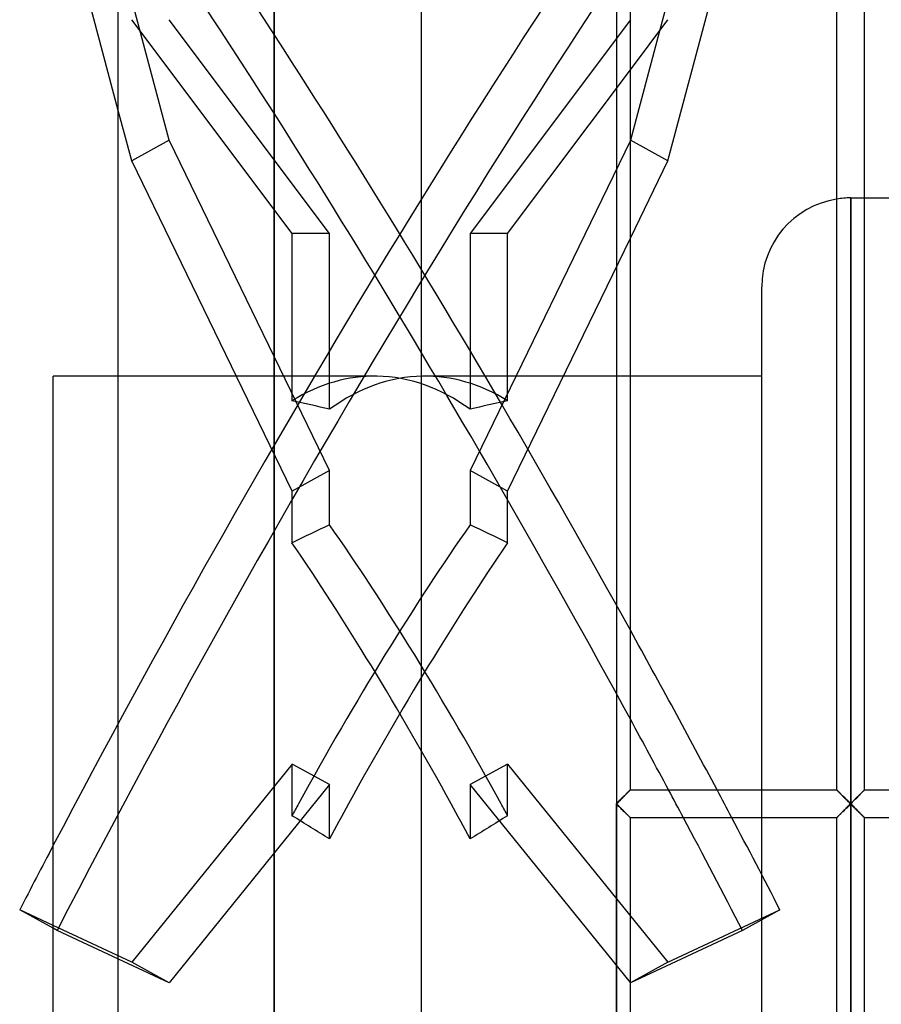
# Model space of a CAD drawing. Header units: millimetres. Extents: x -43 to 77, y -166 to 166.
# Tile 3 of 6: x -43 to 19, y -14 to 56. Entities that reach past the tile are written whole.
import ezdxf

# ---------------------------------------------------------------- set-up
doc = ezdxf.new("R2010")
doc.units = ezdxf.units.MM
doc.layers.add('HIDDEN', color=7, linetype='Continuous')
doc.layers.add('THICK', color=7, linetype='Continuous')

msp = doc.modelspace()

# ---------------------------------------------------------------- linework, layer by layer
at = {"layer": 'HIDDEN'}
for p, q in [((0, 142.55), (0, 0)), ((-24.49, 127.5), (-24.49, 0)), ((-32.008, 47.477), (-40.022, 77.623)), ((4.171, 59.377), (3.085, 55.29)), ((-23.217, 40.8), (-34.692, 56.1)), ((-20.533, 40.8), (-32.008, 56.1)), ((1, 56.09), (-10.467, 40.8)), ((-7.783, 40.8), (1, 52.51)), ((-34.692, 46.003), (-35.65, 49.605)), ((-32.008, 47.477), (-34.692, 46.003)), ((-20.533, 23.846), (-32.008, 47.477)), ((1, 47.461), (-10.467, 23.846)), ((-23.217, 22.372), (-34.692, 46.003)), ((16.775, 43.35), (17.762, 43.35)), ((16.775, 0), (16.775, 43.35)), ((16.775, 43.35), (16.775, 0)), ((-23.217, 28.826), (-23.217, 40.8)), ((-20.533, 40.8), (-23.217, 40.8)), ((-20.533, 28.226), (-20.533, 40.8)), ((-10.467, 40.8), (-10.467, 28.226)), ((-7.783, 40.8), (-10.467, 40.8)), ((-7.783, 28.826), (-7.783, 40.8)), ((-7.783, 22.372), (1, 40.458)), ((-17.29, 30.6), (-35.65, 30.6)), ((1, 30.6), (-13.71, 30.6)), ((-20.533, 23.846), (-23.217, 22.372)), ((-20.533, 19.961), (-20.533, 23.846)), ((-10.467, 23.846), (-10.467, 19.961)), ((-7.783, 22.372), (-10.467, 23.846)), ((-23.217, 18.672), (-23.217, 22.372)), ((-7.783, 18.672), (-7.783, 22.372)), ((-23.217, 2.844), (-34.692, -11.331)), ((-23.217, -0.857), (-23.217, 2.844)), ((-20.533, 1.369), (-23.217, 2.844)), ((-7.783, 2.844), (-10.467, 1.369)), ((-7.783, -0.857), (-7.783, 2.844)), ((-7.783, 2.844), (3.692, -11.331)), ((-20.533, 1.369), (-32.008, -12.805)), ((-20.533, -2.516), (-20.533, 1.369)), ((-10.467, 1.369), (-10.467, -2.516)), ((1, -12.796), (-10.467, 1.369)), ((0.709, 0.711), (0.665, 0.667)), ((0.672, 0.67), (0.717, 0.715)), ((0.717, 0.715), (0.672, 0.67)), ((0.75, 0.752), (0.709, 0.711)), ((0.717, 0.715), (0.759, 0.758)), ((0.759, 0.758), (0.717, 0.715)), ((0.789, 0.791), (0.75, 0.752)), ((0.759, 0.758), (0.8, 0.798)), ((0.8, 0.798), (0.759, 0.758)), ((0.825, 0.826), (0.789, 0.791)), ((0.8, 0.798), (0.838, 0.836)), ((0.838, 0.836), (0.8, 0.798)), ((0.858, 0.86), (0.825, 0.826)), ((0.838, 0.836), (0.873, 0.871)), ((0.873, 0.871), (0.838, 0.836)), ((0.889, 0.89), (0.858, 0.86)), ((0.873, 0.871), (0.905, 0.903)), ((0.905, 0.903), (0.873, 0.871)), ((0.916, 0.918), (0.889, 0.89)), ((0.905, 0.903), (0.932, 0.931)), ((0.932, 0.931), (0.905, 0.903)), ((0.941, 0.942), (0.916, 0.918)), ((0.932, 0.931), (0.956, 0.955)), ((0.956, 0.955), (0.932, 0.931)), ((0.961, 0.962), (0.941, 0.942)), ((0.956, 0.955), (0.975, 0.974)), ((0.975, 0.974), (0.956, 0.955)), ((0.978, 0.978), (0.961, 0.962)), ((0.975, 0.974), (0.989, 0.988)), ((0.989, 0.988), (0.975, 0.974)), ((0.99, 0.99), (0.978, 0.978)), ((0.989, 0.988), (0.997, 0.997)), ((0.997, 0.997), (0.989, 0.988)), ((0.997, 0.998), (0.99, 0.99)), ((1, 1), (0.997, 0.998)), ((0.997, 0.997), (1, 1)), ((1, 1), (0.997, 0.997)), ((1, 1), (1, 1)), ((1, 1), (1, 1)), ((1, 1), (1, 1)), ((1, 1), (1, 1)), ((1, 1), (1, 1)), ((1, 1), (1, 1)), ((1, 1), (1, 1)), ((1, 1), (1, 1)), ((1, 1), (1, 1)), ((1, 1), (1, 1)), ((1, 1), (1, 1)), ((1, 1), (1, 1)), ((10.4, 0), (10.4, 1)), ((15.762, 1), (15.762, 1)), ((15.762, 1), (15.762, 1)), ((15.762, 1), (15.766, 0.997)), ((15.766, 0.997), (15.762, 1)), ((15.762, 1), (15.762, 1)), ((15.762, 1), (15.762, 1)), ((15.762, 1), (15.765, 0.997)), ((15.762, 1), (15.762, 1)), ((15.762, 1), (15.762, 1)), ((15.762, 1), (15.762, 1)), ((15.762, 1), (15.762, 1)), ((15.762, 1), (15.762, 1)), ((15.762, 1), (15.762, 1)), ((15.762, 1), (15.762, 1)), ((15.762, 1), (15.762, 1)), ((15.765, 0.997), (15.774, 0.989)), ((15.766, 0.997), (15.775, 0.987)), ((15.775, 0.987), (15.766, 0.997)), ((15.774, 0.989), (15.787, 0.977)), ((15.775, 0.987), (15.79, 0.972)), ((15.79, 0.972), (15.775, 0.987)), ((15.787, 0.977), (15.805, 0.959)), ((15.79, 0.972), (15.811, 0.951)), ((15.811, 0.951), (15.79, 0.972)), ((15.805, 0.959), (15.827, 0.937)), ((15.811, 0.951), (15.836, 0.925)), ((15.836, 0.925), (15.811, 0.951)), ((15.827, 0.937), (15.853, 0.911)), ((15.836, 0.925), (15.866, 0.895)), ((15.866, 0.895), (15.836, 0.925)), ((15.853, 0.911), (15.883, 0.881)), ((15.866, 0.895), (15.9, 0.861)), ((15.9, 0.861), (15.866, 0.895)), ((15.883, 0.881), (15.916, 0.848)), ((15.9, 0.861), (15.938, 0.823)), ((15.938, 0.823), (15.9, 0.861)), ((15.916, 0.848), (15.951, 0.813)), ((15.938, 0.823), (15.978, 0.783)), ((15.978, 0.783), (15.938, 0.823)), ((15.951, 0.813), (15.989, 0.775)), ((15.978, 0.783), (16.021, 0.739)), ((16.021, 0.739), (15.978, 0.783)), ((15.989, 0.775), (16.03, 0.734)), ((16.021, 0.739), (16.067, 0.694)), ((16.067, 0.694), (16.021, 0.739)), ((16.03, 0.734), (16.072, 0.692)), ((17.453, 0.692), (17.495, 0.734)), ((17.458, 0.694), (17.504, 0.739)), ((17.504, 0.739), (17.458, 0.694)), ((17.495, 0.734), (17.536, 0.775)), ((17.504, 0.739), (17.547, 0.783)), ((17.547, 0.783), (17.504, 0.739)), ((17.536, 0.775), (17.574, 0.813)), ((17.547, 0.783), (17.587, 0.823)), ((17.587, 0.823), (17.547, 0.783)), ((17.574, 0.813), (17.609, 0.848)), ((17.587, 0.823), (17.625, 0.861)), ((17.625, 0.861), (17.587, 0.823)), ((17.609, 0.848), (17.642, 0.881)), ((17.625, 0.861), (17.659, 0.895)), ((17.659, 0.895), (17.625, 0.861)), ((17.642, 0.881), (17.672, 0.911)), ((17.659, 0.895), (17.689, 0.925)), ((17.689, 0.925), (17.659, 0.895)), ((17.672, 0.911), (17.698, 0.937)), ((17.689, 0.925), (17.714, 0.951)), ((17.714, 0.951), (17.689, 0.925)), ((17.698, 0.937), (17.72, 0.959)), ((17.714, 0.951), (17.735, 0.972)), ((17.735, 0.972), (17.714, 0.951)), ((17.72, 0.959), (17.738, 0.977)), ((17.735, 0.972), (17.75, 0.987)), ((17.75, 0.987), (17.735, 0.972)), ((17.738, 0.977), (17.751, 0.989)), ((17.75, 0.987), (17.759, 0.997)), ((17.759, 0.997), (17.75, 0.987)), ((17.751, 0.989), (17.76, 0.997)), ((17.759, 0.997), (17.762, 1)), ((17.762, 1), (17.759, 0.997)), ((17.76, 0.997), (17.762, 1)), ((17.762, 1), (17.762, 1)), ((17.762, 1), (17.762, 1)), ((17.762, 1), (17.762, 1)), ((17.762, 1), (17.762, 1)), ((17.762, 1), (17.762, 1)), ((17.762, 1), (17.762, 1)), ((17.762, 1), (17.762, 1)), ((17.762, 1), (17.762, 1)), ((17.762, 1), (17.762, 1)), ((17.762, 1), (17.762, 1)), ((17.762, 1), (17.762, 1)), ((17.762, 1), (17.762, 1)), ((-24.49, 0), (-24.49, -127.5)), ((0.061, 0.061), (0, 0)), ((0, 0), (0.054, 0.054)), ((0.054, 0.054), (0, 0)), ((0, 0), (0.061, -0.061)), ((0.054, -0.054), (0, 0)), ((0.054, 0.054), (0.108, 0.108)), ((0.108, 0.108), (0.054, 0.054)), ((0.121, 0.122), (0.061, 0.061)), ((0.108, 0.108), (0.162, 0.162)), ((0.162, 0.162), (0.108, 0.108)), ((0.181, 0.182), (0.121, 0.122)), ((0.162, 0.162), (0.216, 0.216)), ((0.216, 0.216), (0.162, 0.162)), ((0.24, 0.241), (0.181, 0.182)), ((0.216, 0.216), (0.27, 0.269)), ((0.27, 0.269), (0.216, 0.216)), ((0.298, 0.299), (0.24, 0.241)), ((0.27, 0.269), (0.323, 0.322)), ((0.323, 0.322), (0.27, 0.269)), ((0.356, 0.357), (0.298, 0.299)), ((0.323, 0.322), (0.375, 0.374)), ((0.375, 0.374), (0.323, 0.322)), ((0.411, 0.413), (0.356, 0.357)), ((0.375, 0.374), (0.427, 0.426)), ((0.427, 0.426), (0.375, 0.374)), ((0.466, 0.467), (0.411, 0.413)), ((0.427, 0.426), (0.478, 0.477)), ((0.478, 0.477), (0.427, 0.426)), ((0.519, 0.52), (0.466, 0.467)), ((0.478, 0.477), (0.529, 0.527)), ((0.529, 0.527), (0.478, 0.477)), ((0.57, 0.571), (0.519, 0.52)), ((0.529, 0.527), (0.578, 0.576)), ((0.578, 0.576), (0.529, 0.527)), ((0.619, 0.62), (0.57, 0.571)), ((0.578, 0.576), (0.626, 0.624)), ((0.626, 0.624), (0.578, 0.576)), ((0.665, 0.667), (0.619, 0.62)), ((0.626, 0.624), (0.672, 0.67)), ((0.672, 0.67), (0.626, 0.624)), ((16.067, 0.694), (16.114, 0.646)), ((16.114, 0.646), (16.067, 0.694)), ((16.072, 0.692), (16.116, 0.648)), ((16.114, 0.646), (16.163, 0.597)), ((16.163, 0.597), (16.114, 0.646)), ((16.116, 0.648), (16.161, 0.603)), ((16.161, 0.603), (16.207, 0.557)), ((16.163, 0.597), (16.214, 0.547)), ((16.214, 0.547), (16.163, 0.597)), ((16.207, 0.557), (16.255, 0.509)), ((16.214, 0.547), (16.266, 0.495)), ((16.266, 0.495), (16.214, 0.547)), ((16.255, 0.509), (16.303, 0.46)), ((16.266, 0.495), (16.319, 0.442)), ((16.319, 0.442), (16.266, 0.495)), ((16.303, 0.46), (16.353, 0.411)), ((16.319, 0.442), (16.372, 0.389)), ((16.372, 0.389), (16.319, 0.442)), ((16.353, 0.411), (16.403, 0.361)), ((16.372, 0.389), (16.427, 0.335)), ((16.427, 0.335), (16.372, 0.389)), ((16.403, 0.361), (16.453, 0.311)), ((16.427, 0.335), (16.482, 0.28)), ((16.482, 0.28), (16.427, 0.335)), ((16.453, 0.311), (16.504, 0.259)), ((16.482, 0.28), (16.538, 0.224)), ((16.538, 0.224), (16.482, 0.28)), ((16.504, 0.259), (16.555, 0.208)), ((16.538, 0.224), (16.594, 0.168)), ((16.594, 0.168), (16.538, 0.224)), ((16.555, 0.208), (16.607, 0.156)), ((16.594, 0.168), (16.65, 0.112)), ((16.65, 0.112), (16.594, 0.168)), ((16.607, 0.156), (16.659, 0.104)), ((16.65, 0.112), (16.706, 0.056)), ((16.706, 0.056), (16.65, 0.112)), ((16.659, 0.104), (16.711, 0.052)), ((16.706, 0.056), (16.763, 0)), ((16.763, 0), (16.706, 0.056)), ((16.763, 0), (16.706, -0.056)), ((16.711, 0.052), (16.763, 0)), ((16.763, 0), (16.819, 0.056)), ((16.819, 0.056), (16.763, 0)), ((16.763, 0), (16.814, 0.052)), ((16.819, -0.056), (16.763, 0)), ((16.775, 0), (16.775, -43.35)), ((16.814, 0.052), (16.866, 0.104)), ((16.819, 0.056), (16.875, 0.112)), ((16.875, 0.112), (16.819, 0.056)), ((16.866, 0.104), (16.918, 0.156)), ((16.875, 0.112), (16.931, 0.168)), ((16.931, 0.168), (16.875, 0.112)), ((16.918, 0.156), (16.97, 0.208)), ((16.931, 0.168), (16.987, 0.224)), ((16.987, 0.224), (16.931, 0.168)), ((16.97, 0.208), (17.021, 0.259)), ((16.987, 0.224), (17.043, 0.28)), ((17.043, 0.28), (16.987, 0.224)), ((17.021, 0.259), (17.072, 0.311)), ((17.043, 0.28), (17.098, 0.335)), ((17.098, 0.335), (17.043, 0.28)), ((17.072, 0.311), (17.122, 0.361)), ((17.098, 0.335), (17.153, 0.389)), ((17.153, 0.389), (17.098, 0.335)), ((17.122, 0.361), (17.172, 0.411)), ((17.153, 0.389), (17.206, 0.442)), ((17.206, 0.442), (17.153, 0.389)), ((17.172, 0.411), (17.222, 0.46)), ((17.206, 0.442), (17.259, 0.495)), ((17.259, 0.495), (17.206, 0.442)), ((17.222, 0.46), (17.27, 0.509)), ((17.259, 0.495), (17.311, 0.547)), ((17.311, 0.547), (17.259, 0.495)), ((17.27, 0.509), (17.318, 0.557)), ((17.311, 0.547), (17.362, 0.597)), ((17.362, 0.597), (17.311, 0.547)), ((17.318, 0.557), (17.364, 0.603)), ((17.362, 0.597), (17.411, 0.646)), ((17.411, 0.646), (17.362, 0.597)), ((17.364, 0.603), (17.409, 0.648)), ((17.409, 0.648), (17.453, 0.692)), ((17.411, 0.646), (17.458, 0.694)), ((17.458, 0.694), (17.411, 0.646)), ((0, -142.55), (0, 0)), ((0, 0), (0.054, -0.054)), ((0.054, -0.054), (0.108, -0.108)), ((0.108, -0.108), (0.054, -0.054)), ((0.061, -0.061), (0.121, -0.122)), ((0.108, -0.108), (0.162, -0.162)), ((0.162, -0.162), (0.108, -0.108)), ((0.121, -0.122), (0.181, -0.182)), ((0.162, -0.162), (0.216, -0.216)), ((0.216, -0.216), (0.162, -0.162)), ((0.181, -0.182), (0.24, -0.241)), ((0.216, -0.216), (0.27, -0.269)), ((0.27, -0.269), (0.216, -0.216)), ((0.24, -0.241), (0.298, -0.299)), ((0.27, -0.269), (0.323, -0.322)), ((0.323, -0.322), (0.27, -0.269)), ((0.298, -0.299), (0.356, -0.357)), ((0.323, -0.322), (0.375, -0.374)), ((0.375, -0.374), (0.323, -0.322)), ((0.356, -0.357), (0.411, -0.413)), ((0.375, -0.374), (0.427, -0.426)), ((0.427, -0.426), (0.375, -0.374)), ((0.411, -0.413), (0.466, -0.467)), ((0.427, -0.426), (0.478, -0.477)), ((0.478, -0.477), (0.427, -0.426)), ((0.466, -0.467), (0.519, -0.52)), ((0.478, -0.477), (0.529, -0.527)), ((0.529, -0.527), (0.478, -0.477)), ((0.519, -0.52), (0.57, -0.571)), ((0.529, -0.527), (0.578, -0.576)), ((0.578, -0.576), (0.529, -0.527)), ((0.57, -0.571), (0.619, -0.62)), ((0.578, -0.576), (0.626, -0.624)), ((0.626, -0.624), (0.578, -0.576)), ((0.619, -0.62), (0.665, -0.667)), ((0.626, -0.624), (0.672, -0.67)), ((0.672, -0.67), (0.626, -0.624)), ((0.665, -0.667), (0.709, -0.711)), ((0.672, -0.67), (0.717, -0.715)), ((0.717, -0.715), (0.672, -0.67)), ((10.4, -1), (10.4, 0)), ((16.021, -0.739), (16.067, -0.694)), ((16.067, -0.694), (16.021, -0.739)), ((16.072, -0.692), (16.03, -0.734)), ((16.067, -0.694), (16.114, -0.646)), ((16.114, -0.646), (16.067, -0.694)), ((16.116, -0.648), (16.072, -0.692)), ((16.114, -0.646), (16.163, -0.597)), ((16.163, -0.597), (16.114, -0.646)), ((16.161, -0.603), (16.116, -0.648)), ((16.207, -0.557), (16.161, -0.603)), ((16.163, -0.597), (16.214, -0.547)), ((16.214, -0.547), (16.163, -0.597)), ((16.255, -0.509), (16.207, -0.557)), ((16.214, -0.547), (16.266, -0.495)), ((16.266, -0.495), (16.214, -0.547)), ((16.303, -0.46), (16.255, -0.509)), ((16.266, -0.495), (16.319, -0.442)), ((16.319, -0.442), (16.266, -0.495)), ((16.353, -0.411), (16.303, -0.46)), ((16.319, -0.442), (16.372, -0.389)), ((16.372, -0.389), (16.319, -0.442)), ((16.403, -0.361), (16.353, -0.411)), ((16.372, -0.389), (16.427, -0.335)), ((16.427, -0.335), (16.372, -0.389)), ((16.453, -0.311), (16.403, -0.361)), ((16.427, -0.335), (16.482, -0.28)), ((16.482, -0.28), (16.427, -0.335)), ((16.504, -0.259), (16.453, -0.311)), ((16.482, -0.28), (16.538, -0.224)), ((16.538, -0.224), (16.482, -0.28)), ((16.555, -0.208), (16.504, -0.259)), ((16.538, -0.224), (16.594, -0.168)), ((16.594, -0.168), (16.538, -0.224)), ((16.607, -0.156), (16.555, -0.208)), ((16.594, -0.168), (16.65, -0.112)), ((16.65, -0.112), (16.594, -0.168)), ((16.659, -0.104), (16.607, -0.156)), ((16.65, -0.112), (16.706, -0.056)), ((16.706, -0.056), (16.65, -0.112)), ((16.711, -0.052), (16.659, -0.104)), ((16.706, -0.056), (16.763, 0)), ((16.763, 0), (16.711, -0.052)), ((16.814, -0.052), (16.763, 0)), ((16.763, 0), (16.819, -0.056)), ((16.775, -43.35), (16.775, 0)), ((16.866, -0.104), (16.814, -0.052)), ((16.875, -0.112), (16.819, -0.056)), ((16.819, -0.056), (16.875, -0.112)), ((16.918, -0.156), (16.866, -0.104)), ((16.931, -0.168), (16.875, -0.112)), ((16.875, -0.112), (16.931, -0.168)), ((16.97, -0.208), (16.918, -0.156)), ((16.987, -0.224), (16.931, -0.168)), ((16.931, -0.168), (16.987, -0.224)), ((17.021, -0.259), (16.97, -0.208)), ((17.043, -0.28), (16.987, -0.224)), ((16.987, -0.224), (17.043, -0.28)), ((17.072, -0.311), (17.021, -0.259)), ((17.098, -0.335), (17.043, -0.28)), ((17.043, -0.28), (17.098, -0.335)), ((17.122, -0.361), (17.072, -0.311)), ((17.153, -0.389), (17.098, -0.335)), ((17.098, -0.335), (17.153, -0.389)), ((17.172, -0.411), (17.122, -0.361)), ((17.206, -0.442), (17.153, -0.389)), ((17.153, -0.389), (17.206, -0.442)), ((17.222, -0.46), (17.172, -0.411)), ((17.259, -0.495), (17.206, -0.442)), ((17.206, -0.442), (17.259, -0.495)), ((17.27, -0.509), (17.222, -0.46)), ((17.311, -0.547), (17.259, -0.495)), ((17.259, -0.495), (17.311, -0.547)), ((17.318, -0.557), (17.27, -0.509)), ((17.362, -0.597), (17.311, -0.547)), ((17.311, -0.547), (17.362, -0.597)), ((17.364, -0.603), (17.318, -0.557)), ((17.411, -0.646), (17.362, -0.597)), ((17.362, -0.597), (17.411, -0.646)), ((17.409, -0.648), (17.364, -0.603)), ((17.453, -0.692), (17.409, -0.648)), ((17.458, -0.694), (17.411, -0.646)), ((17.411, -0.646), (17.458, -0.694)), ((17.495, -0.734), (17.453, -0.692)), ((17.504, -0.739), (17.458, -0.694)), ((17.458, -0.694), (17.504, -0.739)), ((0.709, -0.711), (0.75, -0.752)), ((0.717, -0.715), (0.759, -0.758)), ((0.759, -0.758), (0.717, -0.715)), ((0.75, -0.752), (0.789, -0.791)), ((0.759, -0.758), (0.8, -0.798)), ((0.8, -0.798), (0.759, -0.758)), ((0.789, -0.791), (0.825, -0.826)), ((0.8, -0.798), (0.838, -0.836)), ((0.838, -0.836), (0.8, -0.798)), ((0.825, -0.826), (0.858, -0.86)), ((0.838, -0.836), (0.873, -0.871)), ((0.873, -0.871), (0.838, -0.836)), ((0.858, -0.86), (0.889, -0.89)), ((0.873, -0.871), (0.905, -0.903)), ((0.905, -0.903), (0.873, -0.871)), ((0.889, -0.89), (0.916, -0.918)), ((0.905, -0.903), (0.932, -0.931)), ((0.932, -0.931), (0.905, -0.903)), ((0.916, -0.918), (0.941, -0.942)), ((0.932, -0.931), (0.956, -0.955)), ((0.956, -0.955), (0.932, -0.931)), ((0.941, -0.942), (0.961, -0.962)), ((0.956, -0.955), (0.975, -0.974)), ((0.975, -0.974), (0.956, -0.955)), ((0.961, -0.962), (0.978, -0.978)), ((0.975, -0.974), (0.989, -0.988)), ((0.989, -0.988), (0.975, -0.974)), ((0.978, -0.978), (0.99, -0.99)), ((0.989, -0.988), (0.997, -0.997)), ((0.997, -0.997), (0.989, -0.988)), ((0.99, -0.99), (0.997, -0.998)), ((0.997, -0.997), (1, -1)), ((1, -1), (0.997, -0.997)), ((0.997, -0.998), (1, -1)), ((1, -1), (1, -1)), ((1, -1), (1, -1)), ((1, -1), (1, -1)), ((1, -1), (1, -1)), ((1, -1), (1, -1)), ((1, -1), (1, -1)), ((1, -1), (1, -1)), ((1, -1), (1, -1)), ((1, -1), (1, -1)), ((1, -1), (1, -1)), ((1, -1), (1, -1)), ((1, -1), (1, -1)), ((15.762, -1), (15.766, -0.997)), ((15.766, -0.997), (15.762, -1)), ((15.762, -1), (15.762, -1)), ((15.762, -1), (15.762, -1)), ((15.762, -1), (15.762, -1)), ((15.762, -1), (15.762, -1)), ((15.765, -0.997), (15.762, -1)), ((15.762, -1), (15.762, -1)), ((15.762, -1), (15.762, -1)), ((15.762, -1), (15.762, -1)), ((15.762, -1), (15.762, -1)), ((15.762, -1), (15.762, -1)), ((15.762, -1), (15.762, -1)), ((15.762, -1), (15.762, -1)), ((15.762, -1), (15.762, -1)), ((15.774, -0.989), (15.765, -0.997)), ((15.766, -0.997), (15.775, -0.987)), ((15.775, -0.987), (15.766, -0.997)), ((15.787, -0.977), (15.774, -0.989)), ((15.775, -0.987), (15.79, -0.972)), ((15.79, -0.972), (15.775, -0.987)), ((15.805, -0.959), (15.787, -0.977)), ((15.79, -0.972), (15.811, -0.951)), ((15.811, -0.951), (15.79, -0.972)), ((15.827, -0.937), (15.805, -0.959)), ((15.811, -0.951), (15.836, -0.925)), ((15.836, -0.925), (15.811, -0.951)), ((15.853, -0.911), (15.827, -0.937)), ((15.836, -0.925), (15.866, -0.895)), ((15.866, -0.895), (15.836, -0.925)), ((15.883, -0.881), (15.853, -0.911)), ((15.866, -0.895), (15.9, -0.861)), ((15.9, -0.861), (15.866, -0.895)), ((15.916, -0.848), (15.883, -0.881)), ((15.9, -0.861), (15.938, -0.823)), ((15.938, -0.823), (15.9, -0.861)), ((15.951, -0.813), (15.916, -0.848)), ((15.938, -0.823), (15.978, -0.783)), ((15.978, -0.783), (15.938, -0.823)), ((15.989, -0.775), (15.951, -0.813)), ((15.978, -0.783), (16.021, -0.739)), ((16.021, -0.739), (15.978, -0.783)), ((16.03, -0.734), (15.989, -0.775)), ((17.536, -0.775), (17.495, -0.734)), ((17.547, -0.783), (17.504, -0.739)), ((17.504, -0.739), (17.547, -0.783)), ((17.574, -0.813), (17.536, -0.775)), ((17.587, -0.823), (17.547, -0.783)), ((17.547, -0.783), (17.587, -0.823)), ((17.609, -0.848), (17.574, -0.813)), ((17.625, -0.861), (17.587, -0.823)), ((17.587, -0.823), (17.625, -0.861)), ((17.642, -0.881), (17.609, -0.848)), ((17.659, -0.895), (17.625, -0.861)), ((17.625, -0.861), (17.659, -0.895)), ((17.672, -0.911), (17.642, -0.881)), ((17.689, -0.925), (17.659, -0.895)), ((17.659, -0.895), (17.689, -0.925)), ((17.698, -0.937), (17.672, -0.911)), ((17.714, -0.951), (17.689, -0.925)), ((17.689, -0.925), (17.714, -0.951)), ((17.72, -0.959), (17.698, -0.937)), ((17.735, -0.972), (17.714, -0.951)), ((17.714, -0.951), (17.735, -0.972)), ((17.738, -0.977), (17.72, -0.959)), ((17.75, -0.987), (17.735, -0.972)), ((17.735, -0.972), (17.75, -0.987)), ((17.751, -0.989), (17.738, -0.977)), ((17.759, -0.997), (17.75, -0.987)), ((17.75, -0.987), (17.759, -0.997)), ((17.76, -0.997), (17.751, -0.989)), ((17.762, -1), (17.759, -0.997)), ((17.759, -0.997), (17.762, -1)), ((17.762, -1), (17.76, -0.997)), ((17.762, -1), (17.762, -1)), ((17.762, -1), (17.762, -1)), ((17.762, -1), (17.762, -1)), ((17.762, -1), (17.762, -1)), ((17.762, -1), (17.762, -1)), ((17.762, -1), (17.762, -1)), ((17.762, -1), (17.762, -1)), ((17.762, -1), (17.762, -1)), ((17.762, -1), (17.762, -1)), ((17.762, -1), (17.762, -1)), ((17.762, -1), (17.762, -1)), ((17.762, -1), (17.762, -1)), ((10.4, -8.306), (10.4, -5.071)), ((3.692, -11.331), (11.707, -7.589)), ((-34.692, -11.331), (-40.3, -8.712)), ((-40.022, -9.063), (-40.3, -8.91)), ((-32.008, -12.805), (-40.022, -9.063)), ((-32.008, -12.805), (-34.692, -11.331)), ((3.692, -11.331), (1.008, -12.805))]:
    msp.add_line(p, q, dxfattribs=at)
msp.add_arc((16.775, 36.975), 6.375, 89.99998, 99.1386, dxfattribs=at)
for centre, major_axis, ratio, start_param, end_param in [((-14.158, -0.737), (58.912, 107.29), 0.154508, 0.860168, 1.732833), ((-16.842, 0.737), (-58.912, -107.29), 0.154508, -2.232664, -1.451731), ((-14.158, 0.737), (-58.912, 107.29), 0.154508, -1.546779, -0.937667), ((-16.842, -0.737), (58.912, -107.29), 0.154508, 1.549254, 2.157462), ((-17.29, 0), (0, 30.6), 0.57735, -0.009146, 0.342154), ((-13.71, 0), (0, -30.6), 0.57735, -3.132446, -2.745116), ((-17.29, 0), (0, 30.6), 0.57735, -0.396477, -0.009146), ((-13.71, 0), (0, -30.6), 0.57735, 2.799439, 3.150739), ((-41, 0), (-53.001, 0), 0.57735, -1.967273, -1.91295), ((10, 0), (-53.001, 0), 0.57735, -1.228642, -1.17432), ((-41, 0), (-52.846, -29.74), 0.136294, -2.043826, -1.989504), ((-17.29, 0), (17.171, 30.51), 0.136294, 0.936714, 1.64735), ((-13.71, 0), (17.171, -30.51), 0.136294, 1.494243, 2.204879), ((10, 0), (-52.846, 29.74), 0.136294, -1.152089, -1.097766), ((-17.29, 0), (17.171, -30.51), 0.136294, 1.494243, 2.150556), ((-13.71, 0), (17.171, 30.51), 0.136294, 0.991036, 1.64735), ((-16.842, -0.737), (58.912, -107.29), 0.154508, 1.483718, 1.502293), ((-14.158, 0.737), (-58.912, 107.29), 0.154508, -1.671566, -1.652991), ((-17.29, 0), (17.171, 30.51), 0.136294, 1.64735, 1.675344), ((-13.71, 0), (17.171, 30.51), 0.136294, 1.64735, 1.729667), ((-17.29, 0), (17.171, -30.51), 0.136294, 1.411926, 1.494243), ((-13.71, 0), (17.171, -30.51), 0.136294, 1.466248, 1.494243), ((-41, 0), (-52.846, 29.74), 0.136294, -1.89072, -1.836397), ((10, 0), (-52.846, -29.74), 0.136294, -1.305195, -1.250873)]:
    msp.add_ellipse(centre, major_axis=major_axis, ratio=ratio, start_param=start_param, end_param=end_param, dxfattribs=at)
at = {"layer": 'THICK'}
for p, q in [((-13.95, -166.5), (-13.95, 166.5)), ((0, 166.5), (0, -166.5)), ((1, 1), (1, 143.547)), ((15.762, 143.547), (15.762, 1)), ((17.762, 1), (17.762, 143.547)), ((-35.65, -127.5), (-35.65, 127.5)), ((-24.49, 0), (-24.49, 127.5)), ((-35.65, 49.605), (-42.707, 76.148)), ((3.692, 46.003), (11.707, 76.148)), ((1.008, 56.1), (1, 56.09)), ((1, 52.51), (3.692, 56.1)), ((3.085, 55.29), (1.008, 47.477)), ((1.008, 47.477), (1, 47.461)), ((3.692, 46.003), (1.008, 47.477)), ((1, 40.458), (3.692, 46.003)), ((17.762, 43.35), (21.075, 43.35)), ((10.4, 1), (10.4, 36.975)), ((-40.3, 0), (-40.3, 30.6)), ((-35.65, 30.6), (-40.3, 30.6)), ((10.4, 30.6), (1, 30.6)), ((0.665, 0.667), (0.709, 0.711)), ((0.709, 0.711), (0.75, 0.752)), ((0.75, 0.752), (0.789, 0.791)), ((0.789, 0.791), (0.825, 0.826)), ((0.825, 0.826), (0.858, 0.86)), ((0.858, 0.86), (0.889, 0.89)), ((0.889, 0.89), (0.916, 0.918)), ((0.916, 0.918), (0.941, 0.942)), ((0.941, 0.942), (0.961, 0.962)), ((0.961, 0.962), (0.978, 0.978)), ((0.978, 0.978), (0.99, 0.99)), ((0.99, 0.99), (0.997, 0.998)), ((0.997, 0.998), (1, 1)), ((1, 1), (15.762, 1)), ((15.765, 0.997), (15.762, 1)), ((15.774, 0.989), (15.765, 0.997)), ((15.787, 0.977), (15.774, 0.989)), ((15.805, 0.959), (15.787, 0.977)), ((15.827, 0.937), (15.805, 0.959)), ((15.853, 0.911), (15.827, 0.937)), ((15.883, 0.881), (15.853, 0.911)), ((15.916, 0.848), (15.883, 0.881)), ((15.951, 0.813), (15.916, 0.848)), ((15.989, 0.775), (15.951, 0.813)), ((16.03, 0.734), (15.989, 0.775)), ((16.072, 0.692), (16.03, 0.734)), ((17.495, 0.734), (17.453, 0.692)), ((17.536, 0.775), (17.495, 0.734)), ((17.574, 0.813), (17.536, 0.775)), ((17.609, 0.848), (17.574, 0.813)), ((17.642, 0.881), (17.609, 0.848)), ((17.672, 0.911), (17.642, 0.881)), ((17.698, 0.937), (17.672, 0.911)), ((17.72, 0.959), (17.698, 0.937)), ((17.738, 0.977), (17.72, 0.959)), ((17.751, 0.989), (17.738, 0.977)), ((17.76, 0.997), (17.751, 0.989)), ((17.762, 1), (17.76, 0.997)), ((17.762, 1), (32.525, 1)), ((0, 0), (0.061, 0.061)), ((0.061, 0.061), (0.121, 0.122)), ((0.121, 0.122), (0.181, 0.182)), ((0.181, 0.182), (0.24, 0.241)), ((0.24, 0.241), (0.298, 0.299)), ((0.298, 0.299), (0.356, 0.357)), ((0.356, 0.357), (0.411, 0.413)), ((0.411, 0.413), (0.466, 0.467)), ((0.466, 0.467), (0.519, 0.52)), ((0.519, 0.52), (0.57, 0.571)), ((0.57, 0.571), (0.619, 0.62)), ((0.619, 0.62), (0.665, 0.667)), ((16.116, 0.648), (16.072, 0.692)), ((16.161, 0.603), (16.116, 0.648)), ((16.207, 0.557), (16.161, 0.603)), ((16.255, 0.509), (16.207, 0.557)), ((16.303, 0.46), (16.255, 0.509)), ((16.353, 0.411), (16.303, 0.46)), ((16.403, 0.361), (16.353, 0.411)), ((16.453, 0.311), (16.403, 0.361)), ((16.504, 0.259), (16.453, 0.311)), ((16.555, 0.208), (16.504, 0.259)), ((16.607, 0.156), (16.555, 0.208)), ((16.659, 0.104), (16.607, 0.156)), ((16.711, 0.052), (16.659, 0.104)), ((16.763, 0), (16.711, 0.052)), ((16.814, 0.052), (16.763, 0)), ((16.866, 0.104), (16.814, 0.052)), ((16.918, 0.156), (16.866, 0.104)), ((16.97, 0.208), (16.918, 0.156)), ((17.021, 0.259), (16.97, 0.208)), ((17.072, 0.311), (17.021, 0.259)), ((17.122, 0.361), (17.072, 0.311)), ((17.172, 0.411), (17.122, 0.361)), ((17.222, 0.46), (17.172, 0.411)), ((17.27, 0.509), (17.222, 0.46)), ((17.318, 0.557), (17.27, 0.509)), ((17.364, 0.603), (17.318, 0.557)), ((17.409, 0.648), (17.364, 0.603)), ((17.453, 0.692), (17.409, 0.648)), ((-40.3, -30.6), (-40.3, 0)), ((-24.49, -127.5), (-24.49, 0)), ((0.061, -0.061), (0, 0)), ((0.121, -0.122), (0.061, -0.061)), ((0.181, -0.182), (0.121, -0.122)), ((0.24, -0.241), (0.181, -0.182)), ((0.298, -0.299), (0.24, -0.241)), ((0.356, -0.357), (0.298, -0.299)), ((0.411, -0.413), (0.356, -0.357)), ((0.466, -0.467), (0.411, -0.413)), ((0.519, -0.52), (0.466, -0.467)), ((0.57, -0.571), (0.519, -0.52)), ((0.619, -0.62), (0.57, -0.571)), ((0.665, -0.667), (0.619, -0.62)), ((0.709, -0.711), (0.665, -0.667)), ((16.03, -0.734), (16.072, -0.692)), ((16.072, -0.692), (16.116, -0.648)), ((16.116, -0.648), (16.161, -0.603)), ((16.161, -0.603), (16.207, -0.557)), ((16.207, -0.557), (16.255, -0.509)), ((16.255, -0.509), (16.303, -0.46)), ((16.303, -0.46), (16.353, -0.411)), ((16.353, -0.411), (16.403, -0.361)), ((16.403, -0.361), (16.453, -0.311)), ((16.453, -0.311), (16.504, -0.259)), ((16.504, -0.259), (16.555, -0.208)), ((16.555, -0.208), (16.607, -0.156)), ((16.607, -0.156), (16.659, -0.104)), ((16.659, -0.104), (16.711, -0.052)), ((16.711, -0.052), (16.763, 0)), ((16.763, 0), (16.814, -0.052)), ((16.814, -0.052), (16.866, -0.104)), ((16.866, -0.104), (16.918, -0.156)), ((16.918, -0.156), (16.97, -0.208)), ((16.97, -0.208), (17.021, -0.259)), ((17.021, -0.259), (17.072, -0.311)), ((17.072, -0.311), (17.122, -0.361)), ((17.122, -0.361), (17.172, -0.411)), ((17.172, -0.411), (17.222, -0.46)), ((17.222, -0.46), (17.27, -0.509)), ((17.27, -0.509), (17.318, -0.557)), ((17.318, -0.557), (17.364, -0.603)), ((17.364, -0.603), (17.409, -0.648)), ((17.409, -0.648), (17.453, -0.692)), ((17.453, -0.692), (17.495, -0.734)), ((0.75, -0.752), (0.709, -0.711)), ((0.789, -0.791), (0.75, -0.752)), ((0.825, -0.826), (0.789, -0.791)), ((0.858, -0.86), (0.825, -0.826)), ((0.889, -0.89), (0.858, -0.86)), ((0.916, -0.918), (0.889, -0.89)), ((0.941, -0.942), (0.916, -0.918)), ((0.961, -0.962), (0.941, -0.942)), ((0.978, -0.978), (0.961, -0.962)), ((0.99, -0.99), (0.978, -0.978)), ((0.997, -0.998), (0.99, -0.99)), ((1, -1), (0.997, -0.998)), ((15.762, -1), (1, -1)), ((1, -143.547), (1, -1)), ((10.4, -5.071), (10.4, -1)), ((15.762, -1), (15.762, -143.547)), ((15.762, -1), (15.765, -0.997)), ((15.765, -0.997), (15.774, -0.989)), ((15.774, -0.989), (15.787, -0.977)), ((15.787, -0.977), (15.805, -0.959)), ((15.805, -0.959), (15.827, -0.937)), ((15.827, -0.937), (15.853, -0.911)), ((15.853, -0.911), (15.883, -0.881)), ((15.883, -0.881), (15.916, -0.848)), ((15.916, -0.848), (15.951, -0.813)), ((15.951, -0.813), (15.989, -0.775)), ((15.989, -0.775), (16.03, -0.734)), ((17.495, -0.734), (17.536, -0.775)), ((17.536, -0.775), (17.574, -0.813)), ((17.574, -0.813), (17.609, -0.848)), ((17.609, -0.848), (17.642, -0.881)), ((17.642, -0.881), (17.672, -0.911)), ((17.672, -0.911), (17.698, -0.937)), ((17.698, -0.937), (17.72, -0.959)), ((17.72, -0.959), (17.738, -0.977)), ((17.738, -0.977), (17.751, -0.989)), ((17.751, -0.989), (17.76, -0.997)), ((17.76, -0.997), (17.762, -1)), ((32.525, -1), (17.762, -1)), ((17.762, -143.547), (17.762, -1)), ((-40.3, -8.712), (-42.707, -7.589)), ((-40.3, -8.91), (-42.707, -7.589)), ((11.707, -7.589), (9.022, -9.063)), ((10.4, -36.975), (10.4, -8.306)), ((9.022, -9.063), (1.008, -12.805)), ((1.008, -12.805), (1, -12.796))]:
    msp.add_line(p, q, dxfattribs=at)
msp.add_arc((16.775, 36.975), 6.375, 99.1386, 180.00004, dxfattribs=at)
for centre, major_axis, start_param, end_param in [((-14.158, 0.737), (-58.912, 107.29), -1.652991, -1.546779), ((-16.842, -0.737), (58.912, -107.29), 1.502293, 1.549254), ((-16.842, -0.737), (58.912, -107.29), 1.40876, 1.483718), ((-14.158, 0.737), (-58.912, 107.29), -1.732833, -1.671566), ((-16.842, 0.737), (-58.912, -107.29), -1.451731, -1.40876)]:
    msp.add_ellipse(centre, major_axis=major_axis, ratio=0.154508, start_param=start_param, end_param=end_param, dxfattribs=at)

doc.saveas('drawing.dxf')
